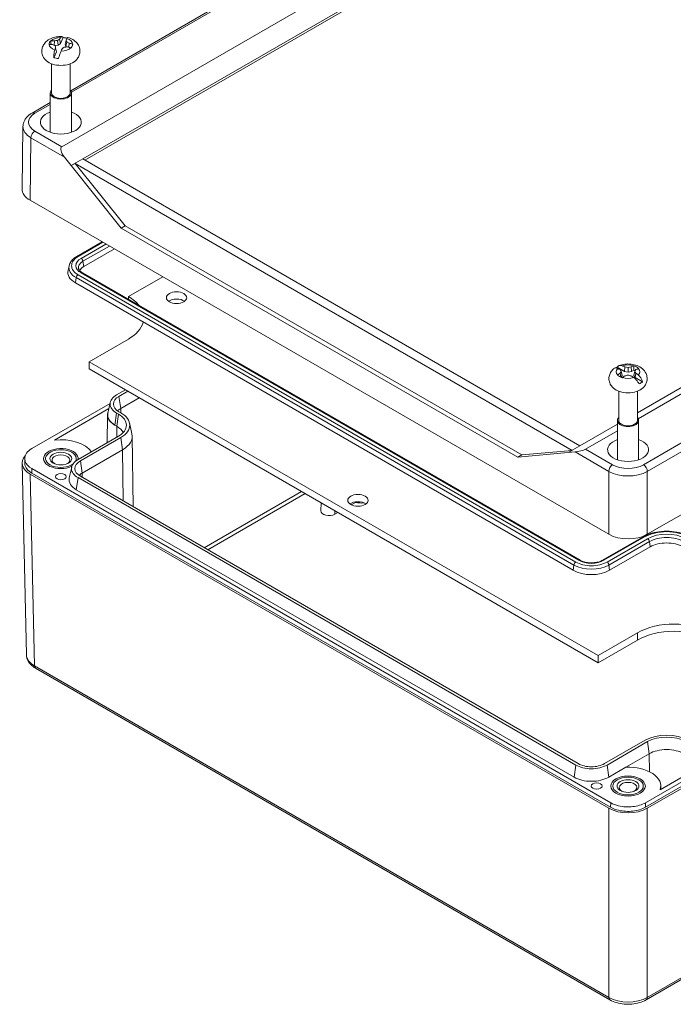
# Model space of a CAD drawing. Header units: millimetres. Extents: x 18 to 1100, y 18 to 846.
# Tile 7 of 10: x 734 to 854, y 527 to 707. Entities that reach past the tile are written whole.
import ezdxf

# ---------------------------------------------------------------- set-up
doc = ezdxf.new("R2010")
doc.units = ezdxf.units.MM
doc.header["$LTSCALE"] = 4
doc.layers.add('Visible (ANSI)', color=7, linetype='Continuous', lineweight=9)
doc.layers.add('Visible Narrow (ANSI)', color=7, linetype='Continuous', lineweight=9)

msp = doc.modelspace()

# ---------------------------------------------------------------- linework, layer by layer
at = {"layer": 'Visible (ANSI)'}
for p, q in [((743.1848, 694.2808), (841.9944, 751.3285)), ((741.5509, 684.0177), (853.1009, 748.4212)), ((854.1424, 744.561), (745.4084, 681.7834)), ((854.1424, 744.1492), (745.765, 681.5775)), ((741.8078, 704.0135), (741.3025, 702.9344)), ((740.18, 703.4106), (740.1728, 702.5911)), ((740.2292, 702.5654), (740.8551, 702.6287)), ((740.4206, 702.1661), (740.5874, 701.4071)), ((740.7663, 703.495), (740.8551, 702.6287)), ((740.8551, 702.6287), (741.3025, 702.9344)), ((741.1546, 703.7338), (741.3025, 702.9344)), ((742.3355, 703.5495), (742.1687, 702.7992)), ((742.1687, 702.7992), (742.2885, 702.405)), ((742.4432, 703.2332), (742.2885, 702.405)), ((742.2885, 702.405), (742.502, 702.3009)), ((742.8953, 702.9868), (742.8271, 702.2477)), ((740.0821, 700.328), (740.5874, 701.4071)), ((739.6631, 699.2143), (739.6631, 693.8728)), ((743.0931, 699.2143), (743.0931, 693.8728)), ((739.4381, 693.8728), (739.4381, 686.6556)), ((743.3181, 693.8728), (743.3181, 686.6556)), ((736.101, 690.1909), (739.4381, 692.1176)), ((847.0378, 635.2721), (945.2371, 691.9675)), ((947.3275, 691.9789), (847.1899, 634.1645)), ((734.2568, 676.2862), (734.4298, 687.7272)), ((743.2871, 680.5587), (742.0579, 682.0992)), ((745.4084, 681.7834), (743.2871, 680.5587)), ((743.2871, 680.5587), (743.9959, 680.966)), ((752.4266, 669.1046), (743.2871, 680.5587)), ((743.9959, 680.966), (753.1354, 669.5119)), ((743.9959, 680.966), (835.0873, 628.3744)), ((836.5031, 629.1899), (745.4084, 681.7834)), ((735.7211, 674.2199), (841.7874, 612.9825)), ((848.8582, 612.9825), (954.9244, 674.2199)), ((752.4266, 669.1046), (753.1354, 669.5119)), ((753.1354, 669.5119), (825.8551, 627.5272)), ((825.1497, 627.118), (752.4266, 669.1046)), ((744.2737, 663.8947), (748.9392, 666.5884)), ((751.1821, 665.2934), (745.5594, 662.0472)), ((742.8801, 662.2057), (742.6899, 661.3321)), ((836.5425, 608.2414), (745.3257, 660.9054)), ((744.04, 659.0579), (835.2567, 606.3939)), ((753.7601, 656.5484), (760.0445, 660.1767)), ((753.7601, 656.5484), (753.7601, 656.0359)), ((746.5759, 644.6235), (753.7601, 648.7713)), ((839.8448, 590.7746), (746.5759, 644.6235)), ((746.5759, 644.6235), (746.5759, 643.2962)), ((746.5759, 643.2962), (839.8448, 589.4473)), ((843.3021, 643.6236), (844.6712, 642.8332)), ((843.8958, 642.5209), (844.0259, 641.7759)), ((844.0944, 642.8675), (844.2729, 642.0906)), ((844.7608, 643.6692), (844.6712, 642.8332)), ((844.6712, 642.8332), (845.3228, 642.6968)), ((845.3228, 643.5767), (845.3228, 642.6968)), ((845.3228, 642.6968), (845.9743, 642.8332)), ((845.8847, 643.6692), (845.9743, 642.8332)), ((845.9743, 642.8332), (846.4008, 643.0794)), ((846.5511, 642.8675), (846.3726, 642.0906)), ((846.7497, 642.5209), (846.6089, 641.7144)), ((844.065, 641.7595), (844.2729, 642.0906)), ((846.3726, 642.0906), (846.6089, 641.7144)), ((847.978, 640.924), (846.6089, 641.7144)), ((751.5893, 638.5222), (753.217, 639.462)), ((752.0265, 638.2698), (753.6542, 639.2095)), ((843.6078, 639.2018), (843.6078, 633.8603)), ((847.0378, 639.2018), (847.0378, 633.8603)), ((750.432, 637.1573), (749.9947, 635.1477)), ((752.3382, 636.0486), (755.7337, 638.0089)), ((750.3902, 636.9651), (736.0745, 628.6999)), ((740.1877, 630.2582), (750.187, 636.0313)), ((751.9428, 635.0038), (751.5893, 635.2079)), ((752.3801, 635.2562), (752.0265, 635.4603)), ((749.932, 634.848), (749.8505, 629.7616)), ((753.9649, 633.3869), (754.4023, 631.3774)), ((843.3828, 633.8603), (843.3828, 626.6431)), ((847.2628, 633.8603), (847.2628, 626.6431)), ((751.6311, 632.7826), (751.2776, 632.9867)), ((836.5031, 629.1899), (843.3828, 633.1619)), ((843.3828, 631.9664), (837.5446, 628.5958)), ((744.5182, 626.683), (751.9428, 630.9696)), ((744.9554, 626.4306), (752.3801, 630.7172)), ((754.4489, 630.9775), (754.6566, 618.0202)), ((745.2672, 624.2094), (752.6918, 628.496)), ((834.3818, 627.9651), (825.1497, 627.118)), ((825.8551, 627.5272), (835.0873, 628.3744)), ((834.3818, 627.9651), (836.5031, 629.1899)), ((835.0873, 628.3744), (834.3818, 627.9651)), ((835.6234, 628.0791), (834.3818, 627.9651)), ((734.7436, 626.0706), (734.7567, 626.887)), ((825.1497, 627.118), (825.8551, 627.5272)), ((734.2754, 626.0087), (735.0718, 590.8842)), ((736.0745, 625.026), (842.1411, 563.7884)), ((743.361, 625.3181), (742.9236, 623.3085)), ((848.5044, 563.7884), (954.5711, 625.026)), ((841.7875, 562.7785), (735.7394, 624.0054)), ((736.0652, 624.2042), (842.1318, 562.9666)), ((835.735, 570.7047), (744.5182, 623.3687)), ((836.1722, 570.9571), (744.9554, 623.6211)), ((848.5137, 562.9666), (954.5803, 624.2042)), ((954.9061, 624.0054), (848.858, 562.7785)), ((835.4233, 568.4835), (744.2065, 621.1475)), ((789.054, 618.7714), (789.0221, 617.2798)), ((795.3569, 618.8359), (794.5969, 618.3971)), ((792.1497, 616.9841), (791.5827, 616.6568)), ((848.0926, 612.528), (840.668, 608.2414)), ((841.9538, 606.3939), (849.3784, 610.6805)), ((847.029, 594.9224), (839.8448, 590.7746)), ((839.8448, 589.4473), (847.029, 593.5951)), ((839.8448, 590.7746), (839.8448, 589.4473)), ((736.7428, 588.4382), (841.9946, 527.6711)), ((848.6509, 527.6711), (953.9028, 588.4382)), ((848.4629, 575.2437), (841.0383, 570.9571)), ((848.9001, 574.9913), (841.4755, 570.7047)), ((844.947, 570.3078), (849.2118, 572.7701)), ((861.9398, 572.3618), (851.2035, 566.1632)), ((844.947, 570.3078), (841.7872, 568.4835)), ((851.3225, 566.8825), (851.3328, 566.2379))]:
    msp.add_line(p, q, dxfattribs=at)
for centre, major_axis, ratio, start_param, end_param in [((743.3632, 690.1932), (0.107, 15.4287), 0.31009527, 0.45869862, 0.50207141), ((741.3781, 702.1031), (3.3366, 0), 0.57735027, 1.22011313, 1.44165212), ((739.3929, 690.8129), (-4.5041, -14.757), 0.10958363, 3.66205421, 3.705427), ((741.3781, 702.7951), (-2.1731, 0), 0.57735027, 5.74033202, 6.29799638), ((741.9147, 691.6492), (-14.4604, 5.3808), 0.67597328, 5.09699803, 5.14037082), ((740.8414, 689.3569), (13.0467, -8.2365), 0.87648492, 2.12056124, 2.16393404), ((742.3684, 691.1045), (-10.4029, 11.4791), 0.51390612, 5.4009734, 5.43949046), ((741.6431, 689.5553), (14.3504, 5.8358), 0.89226457, 1.28018701, 1.31870407), ((743.3632, 690.1932), (0.107, 15.4287), 0.31009527, 0.6846279, 0.72800069), ((742.8893, 690.5809), (-3.7205, 15.0382), 0.03861946, 5.58222859, 5.62074564), ((742.55, 689.8561), (4.4434, 14.8407), 0.61926383, 0.58746945, 0.62598651), ((739.3929, 690.8129), (-4.5041, -14.757), 0.10958363, 3.88798348, 3.93135628), ((740.2062, 690.9996), (-8.6794, -12.8319), 0.41875218, 3.98241059, 4.02092764), ((741.1131, 691.3004), (-15.0558, -3.6488), 0.69175293, 4.45030245, 4.48881951), ((739.8668, 690.2749), (-0.6954, -15.476), 0.2391311, 2.57381334, 2.6123304), ((740.3877, 689.7513), (6.4758, -14.0732), 0.71441777, 2.35813443, 2.39665149), ((741.9147, 691.6492), (-14.4604, 5.3808), 0.67597328, 4.87106875, 4.91444154), ((740.8414, 689.3569), (13.0467, -8.2365), 0.87648492, 1.89463196, 1.93800476), ((741.3781, 702.7951), (2.1731, 0), 0.57735027, 5.74033202, 6.29799638), ((741.3781, 702.1031), (-3.3366, 0), 0.57735027, 1.17189831, 1.44165212), ((741.3781, 700.7559), (-3.1735, 0), 0.57735027, 0.57934176, 2.56225089), ((741.3781, 693.8728), (1.94, 0), 0.57735027, 2.655191, 6.76958696), ((741.3781, 693.8728), (1.715, 0), 0.57735027, 3.14159265, 6.28318531), ((741.3781, 688.5085), (3.75, 0), 0.57735027, 2.11452828, 7.31024968), ((742.7756, 682.4941), (-1.2754, 1.4878), 0.41075435, 6.20644338, 7.76851306), ((739.257, 676.261), (-5.0004, 0), 0.5773063, 6.27445933, 7.06854539), ((747.3885, 660.9912), (-4.7355, 0), 0.57735027, 6.15817798, 7.06858347), ((747.3885, 660.9912), (-2.5867, 0), 0.57735027, 5.49778714, 6.0887954), ((747.0249, 652.6599), (-9.525, 0), 0.57735027, 3.56190558, 3.92699082), ((762.578, 655.0245), (-1.8669, 0), 0.57735027, 3.80488192, 5.61989604), ((747.0249, 652.6599), (9.525, 0), 0.57735027, 5.49778714, 6.14264767), ((845.3228, 642.0906), (3.3366, 0), 0.57735027, 2.22131758, 2.33504902), ((846.7769, 631.3301), (-9.4966, 12.1602), 0.4683232, 5.51578513, 5.55915793), ((846.7769, 629.651), (5.4016, 14.4527), 0.66883484, 0.77278686, 0.81615965), ((846.7652, 630.7173), (-5.2789, 14.5645), 0.1738002, 5.63324007, 5.67175713), ((846.7652, 630.1135), (0.8688, 15.4672), 0.37431185, 0.62267118, 0.66118824), ((843.8686, 629.651), (5.4016, -14.4527), 0.66883484, 2.55136228, 2.59473507), ((844.7998, 629.5826), (11.7769, -10.0646), 0.8562039, 2.16665026, 2.20516732), ((845.8457, 629.5826), (11.7769, 10.0646), 0.8562039, 0.93642534, 0.97494239), ((846.7769, 629.651), (5.4016, 14.4527), 0.66883484, 0.54685758, 0.59023037), ((845.3228, 642.7826), (-2.1731, 0), 0.57735027, 3.64815864, 4.205823), ((845.3228, 642.0906), (2.0237, 0), 0.57735027, 0.87057964, 1.0089682), ((843.8803, 630.7173), (-5.2789, -14.5645), 0.1738002, 3.75302083, 3.79153789), ((843.8803, 630.1135), (0.8688, -15.4672), 0.37431185, 2.48040441, 2.51892147), ((843.8686, 631.3301), (-9.4966, -12.1602), 0.4683232, 3.86562003, 3.90899283), ((843.8686, 629.651), (5.4016, -14.4527), 0.66883484, 2.325433, 2.3688058), ((845.3228, 642.7826), (2.1731, 0), 0.57735027, 3.64815864, 4.205823), ((843.8686, 631.3301), (-9.4966, -12.1602), 0.4683232, 4.09154931, 4.13492211), ((844.7998, 631.2482), (-13.8767, -6.8868), 0.65569226, 4.36194198, 4.40045903), ((845.8457, 631.2482), (-13.8767, 6.8868), 0.65569226, 5.02431893, 5.06283599), ((846.7769, 631.3301), (-9.4966, 12.1602), 0.4683232, 5.28985585, 5.33322865), ((845.3228, 642.0906), (-3.3366, 0), 0.57735027, 2.22131758, 2.4910714), ((845.3228, 640.7434), (-3.1735, 0), 0.57735027, 0.57934176, 2.56225089), ((754.4595, 636.8651), (-4.0592, 0), 0.57735027, 5.49778714, 7.06858347), ((754.4595, 636.8651), (-3.4408, 0), 0.57735027, 5.49778714, 7.06858347), ((754.4595, 634.8238), (-4.5277, 0), 0.57735027, 6.04752076, 7.17924069), ((754.4595, 634.8238), (3, 0), 0.57735027, 2.35619449, 2.66875624), ((748.4491, 632.9867), (5.5592, 0), 0.57735027, 5.49778714, 7.06858347), ((754.4595, 634.8238), (-4.5, 0), 0.57735027, 6.15817798, 7.06858347), ((748.4491, 632.9867), (4.9408, 0), 0.57735027, 5.49778714, 7.06858347), ((845.3228, 633.8603), (1.94, 0), 0.57735027, 2.655191, 6.76958696), ((845.3228, 633.8603), (1.715, 0), 0.57735027, 3.14159265, 6.28318531), ((748.4491, 630.9455), (4.5, 0), 0.57735027, 0.26514397, 0.78539816), ((741.3781, 626.863), (6, 0), 0.57735027, 0.36644661, 1.77050895), ((748.4491, 630.9455), (6, 0), 0.57735027, 5.49778714, 6.40819263), ((845.3228, 628.496), (3.75, 0), 0.57735027, 2.11452828, 7.31024968), ((741.3781, 626.863), (-3.175, 0), 0.57735027, 3.05008864, 8.54253953), ((741.3781, 626.863), (-2.805, 0), 0.57735027, 2.8185556, 8.77401655), ((836.3198, 628.4864), (-1.4128, -0.3119), 0.20190622, 1.01138419, 2.57345387), ((739.2759, 626.0465), (-5.0009, 0), 0.57725136, 5.79877534, 7.0684978), ((741.3781, 626.5925), (-1.6256, 0), 0.57735027, 2.27102907, 7.1537489), ((747.3885, 625.0259), (-4.0592, 0), 0.57735027, 5.49778714, 7.06858347), ((747.3885, 625.0259), (-3.4408, 0), 0.57735027, 5.49778714, 7.06858347), ((747.3885, 622.9846), (-4.5, 0), 0.57735027, 6.15817798, 7.06858347), ((747.3885, 622.9846), (3, 0), 0.57735027, 2.35619449, 2.66875624), ((795.8253, 617.8815), (-1.8669, 0), 0.57735027, 3.80488192, 5.61989604), ((790.522, 617.2691), (-1.5, 0), 0.57735027, 6.2708424, 8.63939382), ((796.5324, 620.7392), (-3.5, 0), 0.57735027, 1.22828554, 1.69537377), ((845.3228, 615.0239), (5, 0), 0.57739424, 3.92702889, 5.49774907), ((852.3938, 608.9395), (4.2645, 0), 0.57735027, 0.78539816, 2.35619449), ((838.6052, 608.3272), (4.7355, 0), 0.57735027, 3.92699082, 5.49778714), ((853.7642, 591.0339), (-9.525, 0), 0.57735027, 3.92699082, 5.49778714), ((853.7642, 589.7066), (9.525, 0), 0.57735027, 0.78539816, 2.35619449), ((852.3938, 572.9742), (-5.5592, 0), 0.57735027, 3.92699082, 5.49778714), ((852.3938, 572.9742), (-4.9408, 0), 0.57735027, 3.92699082, 5.49778714), ((852.3938, 570.933), (4.5, 0), 0.57735027, 0.78539816, 2.35619449), ((838.6052, 572.3618), (-4.0592, 0), 0.57735027, 0.78539816, 2.35619449), ((838.6052, 572.3618), (-3.4408, 0), 0.57735027, 0.78539816, 2.35619449), ((845.3228, 566.8505), (6, 0), 0.57735027, 6.08347269, 7.91664555), ((838.6052, 570.3206), (-4.5, 0), 0.57735027, 0.78539816, 2.35619449), ((845.3228, 566.5801), (-1.6256, 0), 0.57735027, 2.27102907, 7.1537489), ((845.3228, 564.8203), (-5, 0), 0.5774492, 0.78548383, 2.35610882)]:
    msp.add_ellipse(centre, major_axis=major_axis, ratio=ratio, start_param=start_param, end_param=end_param, dxfattribs=at)
for centre, major_axis in [((762.578, 656.3518), (1.8669, 0)), ((741.3781, 626.863), (-2.0066, 0)), ((741.3781, 623.5432), (-1, 0)), ((795.8253, 619.2088), (1.8669, 0)), ((845.3228, 566.8505), (-3.175, 0)), ((845.3228, 566.8505), (2.805, 0)), ((839.5728, 566.8505), (-1, 0)), ((845.3228, 566.8505), (-2.0066, 0))]:
    msp.add_ellipse(centre, major_axis=major_axis, ratio=0.57735027, dxfattribs=at)
for points, knots in [([(738.7224, 699.7528), (738.4744, 699.9717), (738.2456, 700.2493), (737.9728, 700.8417), (737.8979, 701.1225), (737.8672, 701.6659), (737.8987, 701.9242), (738.0421, 702.413), (738.1566, 702.6404), (738.4567, 703.0751), (738.651, 703.2692), (739.1261, 703.6408), (739.4161, 703.7957), (740.0701, 704.0527), (740.4394, 704.1395), (741.0662, 704.2125), (741.3206, 704.222), (741.5742, 704.2118)], [3.86902611, 3.86902611, 3.86902611, 3.86902611, 4.18852686, 4.18852686, 4.41577752, 4.41577752, 4.61620361, 4.61620361, 4.82768536, 4.82768536, 5.08431809, 5.08431809, 5.42150796, 5.42150796, 5.82017647, 5.82017647, 6.08824204, 6.08824204, 6.08824204, 6.08824204]), ([(741.3459, 704.0496), (741.3843, 704.1082), (741.4259, 704.152), (741.5249, 704.2181), (741.5991, 704.2211), (741.7083, 704.1556), (741.7624, 704.0947), (741.8078, 704.0135)], [0.738553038, 0.738553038, 0.738553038, 0.738553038, 0.776114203, 0.776114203, 0.835953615, 0.835953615, 0.883958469, 0.883958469, 0.883958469, 0.883958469]), ([(742.6458, 704.0441), (742.6299, 704.0474), (742.6081, 704.0332), (742.5613, 703.9748), (742.5325, 703.929), (742.5007, 703.8694)], [0.1365045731, 0.1365045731, 0.1365045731, 0.1365045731, 0.1774064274, 0.1774064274, 0.2149675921, 0.2149675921, 0.2149675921, 0.2149675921]), ([(742.6462, 704.0454), (742.9563, 703.9585), (743.2582, 703.8375), (743.8327, 703.5017), (744.1078, 703.2865), (744.5333, 702.7641), (744.6963, 702.4788), (744.863, 701.9012), (744.8924, 701.6276), (744.8508, 701.1056), (744.7854, 700.8587), (744.5812, 700.3909), (744.4364, 700.1763), (744.1985, 699.9069), (744.1174, 699.8267), (744.0337, 699.7528)], [0.18787627, 0.18787627, 0.18787627, 0.18787627, 0.52752441, 0.52752441, 0.86717255, 0.86717255, 1.14168517, 1.14168517, 1.35279648, 1.35279648, 1.55365583, 1.55365583, 1.77830018, 1.77830018, 1.88611698, 1.88611698, 1.88611698, 1.88611698]), ([(740.0821, 700.328), (740.0772, 700.4974), (740.0816, 700.6854), (740.107, 701.038), (740.1374, 701.2571), (740.1952, 701.5243), (740.2239, 701.6302), (740.2555, 701.7208)], [0.069565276, 0.069565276, 0.069565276, 0.069565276, 0.118136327, 0.118136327, 0.177695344, 0.177695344, 0.214972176, 0.214972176, 0.214972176, 0.214972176]), ([(741.4102, 701.5406), (741.3718, 701.4503), (741.3302, 701.3455), (741.2312, 701.0827), (741.157, 700.8692), (741.0478, 700.5304), (740.9937, 700.3526), (740.9484, 700.1928)], [0.738553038, 0.738553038, 0.738553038, 0.738553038, 0.776114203, 0.776114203, 0.835953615, 0.835953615, 0.883958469, 0.883958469, 0.883958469, 0.883958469]), ([(734.4298, 687.7272), (734.4329, 687.9365), (734.4646, 688.145), (734.5792, 688.5446), (734.6618, 688.7356), (734.8663, 689.0927), (734.9882, 689.2588), (735.2616, 689.566), (735.4133, 689.7072), (735.7403, 689.9661), (735.9158, 690.084), (736.101, 690.1909)], [0.008725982, 0.008725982, 0.008725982, 0.008725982, 0.164052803, 0.164052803, 0.319379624, 0.319379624, 0.474706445, 0.474706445, 0.630033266, 0.630033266, 0.785360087, 0.785360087, 0.785360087, 0.785360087]), ([(742.8801, 662.2057), (742.9102, 662.344), (742.9558, 662.4793), (743.0745, 662.74), (743.1475, 662.8653), (743.3171, 663.1041), (743.4137, 663.2177), (743.6273, 663.4324), (743.7443, 663.5337), (743.9962, 663.7236), (744.131, 663.8124), (744.2737, 663.8947)], [2.481201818, 2.481201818, 2.481201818, 2.481201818, 2.613279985, 2.613279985, 2.745358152, 2.745358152, 2.877436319, 2.877436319, 3.009514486, 3.009514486, 3.141592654, 3.141592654, 3.141592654, 3.141592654]), ([(745.3257, 660.9054), (745.2404, 660.9547), (745.1624, 661.0063), (745.0223, 661.1119), (744.9603, 661.1659), (744.8529, 661.274), (744.8074, 661.328), (744.7325, 661.4335), (744.7029, 661.4851), (744.6577, 661.5844), (744.6419, 661.6322), (744.6318, 661.6786)], [1.570796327, 1.570796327, 1.570796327, 1.570796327, 1.702874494, 1.702874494, 1.834952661, 1.834952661, 1.967030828, 1.967030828, 2.099108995, 2.099108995, 2.231187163, 2.231187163, 2.231187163, 2.231187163]), ([(843.6449, 643.8948), (843.9985, 644.0355), (844.3671, 644.1236), (845.1175, 644.2138), (845.4992, 644.2149), (846.2518, 644.129), (846.6226, 644.0427), (847.333, 643.765), (847.6752, 643.5751), (848.2313, 643.0816), (848.459, 642.8038), (848.7298, 642.2115), (848.8039, 641.9308), (848.8333, 641.3878), (848.8013, 641.1296), (848.6568, 640.6412), (848.5417, 640.414), (848.2781, 640.034), (848.1325, 639.8763), (847.9784, 639.7403)], [3.32349414, 3.32349414, 3.32349414, 3.32349414, 3.72179895, 3.72179895, 4.1220514, 4.1220514, 4.52216565, 4.52216565, 4.92098292, 4.92098292, 5.23966825, 5.23966825, 5.46656555, 5.46656555, 5.66695579, 5.66695579, 5.87861951, 5.87861951, 6.07712891, 6.07712891, 6.07712891, 6.07712891]), ([(842.6671, 639.7403), (842.4801, 639.9053), (842.3051, 640.1026), (842.0166, 640.5758), (841.9047, 640.8539), (841.811, 641.4068), (841.8131, 641.6733), (841.9065, 642.1788), (841.9967, 642.4162), (842.248, 642.8677), (842.4167, 643.0722), (842.656, 643.2977), (842.715, 643.3487), (842.775, 643.3967)], [1.77685273, 1.77685273, 1.77685273, 1.77685273, 2.01773933, 2.01773933, 2.25862593, 2.25862593, 2.46251675, 2.46251675, 2.66713702, 2.66713702, 2.90582349, 2.90582349, 2.98128573, 2.98128573, 2.98128573, 2.98128573]), ([(843.4226, 643.3914), (843.3299, 643.4318), (843.239, 643.4591), (843.0414, 643.4923), (842.9157, 643.4781), (842.8125, 643.4237), (842.7934, 643.411), (842.7754, 643.3963)], [0.738553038, 0.738553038, 0.738553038, 0.738553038, 0.776114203, 0.776114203, 0.835953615, 0.835953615, 0.849953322, 0.849953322, 0.849953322, 0.849953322]), ([(843.3021, 643.6236), (843.3762, 643.7241), (843.4749, 643.8091), (843.6885, 643.9233), (843.8457, 643.9553), (844.0722, 643.939), (844.1716, 643.9171), (844.2684, 643.8797)], [0.069565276, 0.069565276, 0.069565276, 0.069565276, 0.118136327, 0.118136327, 0.177695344, 0.177695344, 0.214972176, 0.214972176, 0.214972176, 0.214972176]), ([(847.3434, 640.5577), (847.2701, 640.6992), (847.1728, 640.8537), (846.9603, 641.143), (846.8025, 641.3208), (846.5748, 641.5332), (846.4746, 641.6162), (846.3771, 641.6855)], [0.069562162, 0.069562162, 0.069562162, 0.069562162, 0.117567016, 0.117567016, 0.177406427, 0.177406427, 0.214967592, 0.214967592, 0.214967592, 0.214967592]), ([(847.223, 642.1739), (847.3157, 642.1018), (847.4065, 642.0134), (847.6042, 641.7836), (847.7298, 641.5873), (847.8806, 641.2624), (847.9415, 641.0868), (847.978, 640.924)], [0.738553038, 0.738553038, 0.738553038, 0.738553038, 0.776114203, 0.776114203, 0.835953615, 0.835953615, 0.883958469, 0.883958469, 0.883958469, 0.883958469]), ([(736.0745, 628.6999), (735.658, 628.4594), (734.8226, 627.7389), (734.5806, 626.326), (735.4497, 625.3868), (736.0745, 625.026)], [-7.0684978, -7.0684978, -7.0684978, -7.0684978, -6.67584155, -6.08685718, -5.49787281, -5.49787281, -5.49787281, -5.49787281]), ([(734.7455, 626.0702), (734.7422, 625.8917), (734.8507, 625.2014), (735.4386, 624.566), (736.0652, 624.2042)], [-6.292450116, -6.292450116, -6.292450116, -6.292450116, -6.086857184, -5.497872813, -5.497872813, -5.497872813, -5.497872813]), ([(856.695, 612.528), (856.2315, 612.7956), (855.7042, 613.0158), (854.5678, 613.3501), (853.9588, 613.464), (852.7124, 613.578), (852.0752, 613.578), (850.8289, 613.464), (850.2199, 613.3501), (849.0835, 613.0158), (848.5561, 612.7956), (848.0926, 612.528)], [1.57079633, 1.57079633, 1.57079633, 1.57079633, 1.88495559, 1.88495559, 2.19911486, 2.19911486, 2.51327412, 2.51327412, 2.82743339, 2.82743339, 3.14159265, 3.14159265, 3.14159265, 3.14159265]), ([(840.668, 608.2414), (840.4806, 608.1332), (840.2578, 608.0366), (839.7595, 607.8811), (839.4833, 607.8231), (838.9061, 607.7555), (838.6049, 607.7468), (838.0124, 607.7809), (837.7212, 607.824), (837.1836, 607.9551), (836.9368, 608.0427), (836.6604, 608.1763), (836.5998, 608.2083), (836.5425, 608.2414)], [6.28318531, 6.28318531, 6.28318531, 6.28318531, 6.57329591, 6.57329591, 6.86865114, 6.86865114, 7.16813936, 7.16813936, 7.46825622, 7.46825622, 7.76528542, 7.76528542, 7.85398163, 7.85398163, 7.85398163, 7.85398163]), ([(735.0718, 590.8842), (735.0766, 590.6762), (735.1095, 590.4692), (735.2257, 590.0726), (735.3087, 589.8831), (735.5134, 589.5289), (735.635, 589.364), (735.9075, 589.0591), (736.0585, 588.919), (736.384, 588.6617), (736.5585, 588.5446), (736.7428, 588.4382)], [0.013087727, 0.013087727, 0.013087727, 0.013087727, 0.167532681, 0.167532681, 0.321977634, 0.321977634, 0.476422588, 0.476422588, 0.630867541, 0.630867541, 0.785312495, 0.785312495, 0.785312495, 0.785312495]), ([(842.1411, 563.7884), (842.5576, 563.548), (843.8056, 563.0657), (846.2527, 562.926), (847.8796, 563.4277), (848.5044, 563.7884)], [-7.0684978, -7.0684978, -7.0684978, -7.0684978, -6.67584155, -6.08685718, -5.49787281, -5.49787281, -5.49787281, -5.49787281]), ([(842.1318, 562.9666), (842.5496, 562.7254), (843.8012, 562.2417), (846.2555, 562.1016), (847.8871, 562.6049), (848.5137, 562.9666)], [-7.0684978, -7.0684978, -7.0684978, -7.0684978, -6.67584155, -6.08685718, -5.49787281, -5.49787281, -5.49787281, -5.49787281]), ([(841.9946, 527.6711), (842.3693, 527.4547), (842.7843, 527.2826), (843.6652, 527.0235), (844.1311, 526.9367), (845.0809, 526.8499), (845.5646, 526.8499), (846.5144, 526.9367), (846.9803, 527.0235), (847.8612, 527.2826), (848.2762, 527.4547), (848.6509, 527.6711)], [-0.78531249, -0.78531249, -0.78531249, -0.78531249, -0.4711875, -0.4711875, -0.1570625, -0.1570625, 0.1570625, 0.1570625, 0.4711875, 0.4711875, 0.78531249, 0.78531249, 0.78531249, 0.78531249])]:
    msp.add_open_spline(points, degree=3, knots=knots, dxfattribs=at)
for points, degree in [([(741.3459, 704.0496), (741.3442, 704.047), (741.3425, 704.0444), (741.3408, 704.0417)], 3), ([(742.4964, 703.8614), (742.4978, 703.8641), (742.4992, 703.8668), (742.5007, 703.8694)], 3), ([(739.2052, 702.7765), (739.2109, 702.7763), (739.2166, 702.776), (739.2224, 702.7756)], 3), ([(739.5348, 703.4428), (739.529, 703.443), (739.5232, 703.4431), (739.5174, 703.4433)], 3), ([(739.5174, 703.4433), (739.5485, 703.0892), (739.5805, 702.7519)], 2), ([(743.2214, 702.1515), (743.2272, 702.15), (743.233, 702.1485), (743.2388, 702.147)], 3), ([(743.4885, 702.4959), (743.5196, 702.6529), (743.5509, 702.8137)], 2), ([(743.5509, 702.8137), (743.5452, 702.8154), (743.5395, 702.8171), (743.5338, 702.8187)], 3), ([(740.2597, 701.7329), (740.2583, 701.7289), (740.2569, 701.7249), (740.2555, 701.7208)], 3), ([(741.4102, 701.5406), (741.412, 701.5446), (741.4137, 701.5486), (741.4153, 701.5526)], 3), ([(843.4226, 643.3914), (843.4267, 643.3896), (843.4308, 643.3877), (843.4349, 643.3859)], 3), ([(844.2814, 643.8746), (844.2771, 643.8763), (844.2727, 643.878), (844.2684, 643.8797)], 3), ([(846.3771, 643.8797), (846.3728, 643.878), (846.3684, 643.8763), (846.3641, 643.8746)], 3), ([(846.3771, 643.8797), (846.3905, 643.4688), (846.4008, 643.0794)], 2), ([(847.2106, 643.3859), (847.2147, 643.3877), (847.2189, 643.3896), (847.223, 643.3914)], 3), ([(843.4349, 642.1834), (843.4308, 642.1803), (843.4267, 642.1771), (843.4226, 642.1739)], 3), ([(844.2684, 641.6855), (844.2727, 641.6886), (844.2771, 641.6917), (844.2814, 641.6947)], 3), ([(846.3641, 641.6947), (846.3684, 641.6917), (846.3728, 641.6886), (846.3771, 641.6855)], 3), ([(847.223, 642.1739), (847.2189, 642.1771), (847.2147, 642.1803), (847.2106, 642.1834)], 3), ([(751.6311, 632.7826), (751.624, 632.1166), (751.6169, 631.4481), (751.6098, 630.7773)], 3), ([(795.3569, 618.8359), (795.3567, 618.8804), (795.3564, 618.9248)], 2)]:
    msp.add_open_spline(points, degree=degree, dxfattribs=at)
at = {"layer": 'Visible Narrow (ANSI)'}
for p, q in [((743.3033, 694.0109), (842.4944, 751.279)), ((736.601, 690.1414), (739.4381, 691.7793)), ((741.5509, 684.0177), (736.601, 686.8755)), ((954.0445, 686.8755), (848.1511, 625.738)), ((735.7211, 674.2199), (735.894, 685.6579)), ((735.894, 685.6579), (742.0579, 682.0992)), ((848.8582, 624.5203), (954.7516, 685.6579)), ((744.5237, 663.8699), (749.0856, 666.5038)), ((749.6377, 666.1851), (745.0757, 663.5512)), ((745.4239, 663.0128), (750.2781, 665.8154)), ((745.4239, 663.0128), (745.5594, 662.0472)), ((835.7404, 607.8979), (744.5237, 660.5619)), ((745.0757, 660.8807), (836.2925, 608.2166)), ((744.1755, 660.0236), (744.04, 659.0579)), ((744.1755, 660.0236), (835.3922, 607.3595)), ((752.3382, 636.0486), (752.0265, 638.2698)), ((751.2776, 632.9867), (751.5893, 635.2079)), ((752.3382, 636.0486), (752.3469, 635.2754)), ((751.6311, 632.7826), (751.9428, 635.0038)), ((752.6918, 628.496), (752.3801, 630.7172)), ((752.6918, 628.496), (752.7977, 619.0934)), ((835.6234, 628.0791), (841.7874, 624.5203)), ((842.4944, 625.738), (837.5446, 628.5958)), ((745.2672, 624.2094), (744.9554, 626.4306)), ((736.0745, 625.026), (736.0652, 624.2042)), ((841.7874, 624.5203), (841.7874, 612.9825)), ((848.8582, 612.9825), (848.8582, 624.5203)), ((736.5357, 588.8854), (735.7394, 624.0054)), ((744.2065, 621.1475), (744.5182, 623.3687)), ((745.2672, 624.2094), (745.2759, 623.4362)), ((785.4674, 620.8421), (767.6181, 610.5368)), ((768.3206, 610.1313), (786.1699, 620.4366)), ((791.5827, 616.6568), (791.5728, 617.3172)), ((840.918, 608.2166), (848.3426, 612.5032)), ((848.8947, 612.1845), (841.4701, 607.8979)), ((841.8183, 607.3595), (849.2429, 611.6461)), ((849.2429, 611.6461), (849.3784, 610.6805)), ((835.3922, 607.3595), (835.2567, 606.3939)), ((841.8183, 607.3595), (841.9538, 606.3939)), ((847.029, 594.9224), (847.029, 593.5951)), ((841.7875, 528.1182), (736.5357, 588.8854)), ((954.1098, 588.8854), (848.858, 528.1182)), ((849.2118, 572.7701), (848.9001, 574.9913)), ((849.2118, 572.7701), (849.249, 569.4699)), ((835.4233, 568.4835), (835.735, 570.7047)), ((841.7872, 568.4835), (841.4755, 570.7047)), ((842.1411, 563.7884), (842.1318, 562.9666)), ((848.5044, 563.7884), (848.5137, 562.9666)), ((841.7875, 562.7785), (841.7875, 528.1182)), ((848.858, 528.1182), (848.858, 562.7785))]:
    msp.add_line(p, q, dxfattribs=at)
for centre, major_axis, ratio, start_param, end_param in [((741.3781, 702.7972), (2.156, 0), 0.57735027, 1.58808933, 2.59625743), ((741.3781, 702.7972), (2.156, 0), 0.57735027, 0.017293, 1.02546111), ((741.3781, 702.7972), (-2.156, 0), 0.57735027, 0.017293, 1.02546111), ((741.3781, 702.7972), (-2.156, 0), 0.57735027, 1.58808933, 2.59625743), ((739.4298, 688.5085), (-4.0003, 0), 0.5773063, 5.49782522, 7.06854539), ((736.601, 689.3249), (-0.5, 0.866), 0.57735027, 5.49778714, 6.28318531), ((739.4298, 687.692), (-5.0002, 0.0151), 0.57732037, 6.27620431, 7.07029038), ((736.601, 686.059), (0.5, 0.866), 0.57735027, 0.78539816, 2.34746784), ((747.3885, 662.2159), (-4.0515, 0), 0.57735027, 5.49778714, 7.06858347), ((747.3885, 662.2159), (-3.2707, 0), 0.57735027, 5.49778714, 7.06858347), ((744.5237, 663.4617), (-0.25, 0.433), 0.57735027, 5.49778714, 6.28318531), ((747.3885, 661.8786), (-2.7783, 0), 0.57735027, 5.49778714, 6.40819263), ((745.0757, 663.143), (-0.25, 0.433), 0.57735027, 4.10152374, 5.49778714), ((747.3885, 661.8786), (-4.5439, 0), 0.57735027, 6.15817798, 7.06858347), ((744.5237, 660.1537), (-0.25, -0.433), 0.57735027, 3.92699082, 5.32325422), ((745.0757, 660.4724), (0.25, 0.433), 0.57735027, 0, 0.78539816), ((845.3228, 642.7847), (-2.156, 0), 0.57735027, 5.77910125, 6.78726936), ((845.3228, 642.7847), (2.156, 0), 0.57735027, 1.06671227, 2.07488038), ((845.3228, 642.7847), (2.156, 0), 0.57735027, 5.77910125, 6.78726936), ((845.3228, 642.7847), (-2.156, 0), 0.57735027, 1.06671227, 2.07488038), ((842.4944, 624.9215), (-0.5, -0.866), 0.57735027, 3.92699082, 5.4890605), ((845.3228, 626.5546), (5, 0), 0.57536142, 3.92702889, 5.49774907), ((845.3228, 627.3711), (-4, 0), 0.57739424, 0.78543624, 2.35615641), ((848.1511, 624.9215), (-0.5, 0.866), 0.57735027, 3.93571746, 5.49778714), ((848.3426, 612.095), (-0.25, 0.433), 0.57735027, 5.49778714, 6.28318531), ((852.3938, 610.1643), (5.7293, 0), 0.57735027, 0.78539816, 2.35619449), ((852.3938, 610.1643), (-4.9485, 0), 0.57735027, 3.92699082, 5.49778714), ((848.8947, 611.7763), (0.25, -0.433), 0.57735027, 0.95993109, 2.35619449), ((852.3938, 609.8269), (4.4561, 0), 0.57735027, 0.78539816, 2.35619449), ((836.2925, 607.8084), (0.25, 0.433), 0.57735027, 0, 0.78539816), ((838.6052, 609.5519), (3.2707, 0), 0.57735027, 3.92699082, 5.49778714), ((840.918, 607.8084), (-0.25, 0.433), 0.57735027, 5.49778714, 6.28318531), ((835.7404, 607.4897), (-0.25, -0.433), 0.57735027, 3.92699082, 5.32325422), ((838.6052, 609.2146), (4.5439, 0), 0.57735027, 3.92699082, 5.49778714), ((838.6052, 609.5519), (-4.0515, 0), 0.57735027, 0.78539816, 2.35619449), ((841.4701, 607.4897), (0.25, -0.433), 0.57735027, 0.95993109, 2.35619449), ((740.0719, 590.9371), (-5.0005, -0.0227), 0.577283, 0.0104709, 0.78269567), ((737.2428, 589.3043), (-0.5, -0.866), 0.57735027, 5.51087711, 6.28318531), ((845.3228, 530.1705), (-5, 0), 0.58043228, 0.78548383, 2.35610882), ((842.4946, 528.5371), (-0.5, -0.866), 0.57735027, 5.51087711, 6.28318531), ((848.1509, 528.5371), (0.5, -0.866), 0.57735027, 0, 0.77230819)]:
    msp.add_ellipse(centre, major_axis=major_axis, ratio=ratio, start_param=start_param, end_param=end_param, dxfattribs=at)

doc.saveas('drawing.dxf')
